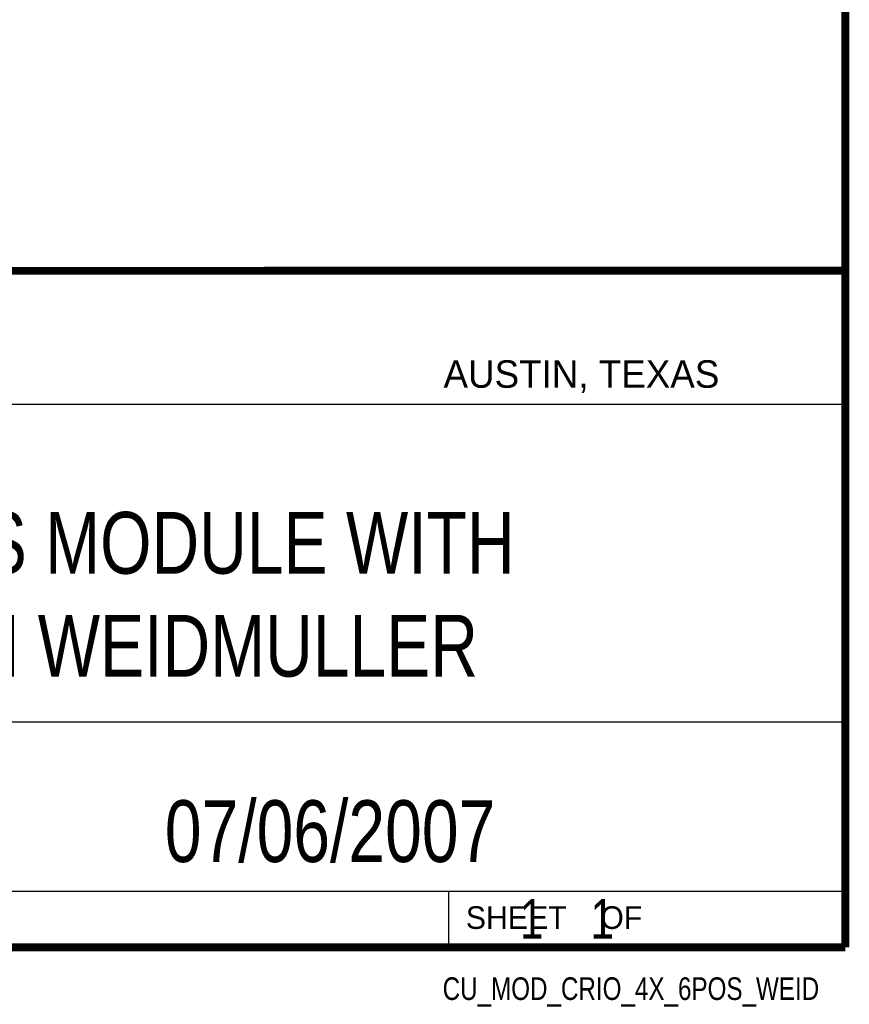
# Model space of a CAD drawing. Header units: inches. Extents: x 0.2 to 16.8, y 0.1 to 10.8.
# Tile 19 of 24: x 14.7 to 16.8, y 0.1 to 2.6. Entities that reach past the tile are written whole.
import ezdxf
from ezdxf.enums import TextEntityAlignment as Align

# ---------------------------------------------------------------- set-up
doc = ezdxf.new("R2010")
doc.units = ezdxf.units.IN
doc.header["$LTSCALE"] = 0.935
doc.header["$MEASUREMENT"] = 0
doc.layers.get('0').update_dxf_attribs({"linetype": 'CONTINUOUS'})
doc.styles.get("Standard").update_dxf_attribs({"font": 'txt', "width": 0.8})

msp = doc.modelspace()

# ---------------------------------------------------------------- linework, layer by layer
at = {"color": 2, "linetype": 'CONTINUOUS'}
for p, q in [((13.0652, 1.9695), (16.745, 1.9695)), ((16.745, 1.9695), (16.745, 0.2605)), ((13.0653, 1.6329), (16.75, 1.6329)), ((13.0652, 0.8295), (16.745, 0.8295)), ((13.0652, 0.4005), (16.745, 0.4005)), ((15.745, 0.4005), (15.745, 0.2605)), ((13.0652, 0.2605), (16.745, 0.2605)), ((15.7462, 0.2607), (16.7462, 0.2607)), ((15.7462, 0.2607), (15.7462, 0.2602)), ((15.7462, 0.2602), (16.7462, 0.2602)), ((16.7462, 0.2607), (16.7462, 0.2602))]:
    msp.add_line(p, q, dxfattribs=at)
at = {"color": 7, "linetype": 'CONTINUOUS', "const_width": 0.02}
for points in [[(16.75, 0.2586), (16.75, 10.7586)], [(11.4718, 1.9702), (16.75, 1.9707)], [(0.25, 0.2586), (16.75, 0.2586)]]:
    msp.add_lwpolyline(points, dxfattribs=at)

# ---------------------------------------------------------------- texts
at = {"color": 2, "linetype": 'CONTINUOUS'}
for s, height, p in [('AUSTIN, TEXAS', 0.069617, (15.7327, 1.6745)), ('SHEET    OF', 0.057262, (15.7892, 0.3052))]:
    msp.add_text(s, height=height, dxfattribs=at).set_placement(p)
at = {"color": 2, "linetype": 'CONTINUOUS', "width": 0.8}
msp.add_text('CU_MOD_CRIO_4X_6POS_WEID', height=0.057262, dxfattribs=at).set_placement((16.6837, 0.1254), align=Align.RIGHT)
at = {"color": 7, "linetype": 'CONTINUOUS'}
for s, insert, char_height, width, attachment_point in [('C SERIES MODULE WITH\\P4X 6 PIN WEIDMULLER', (14.9051, 1.3603), 0.15625, 2.5, 2), ('07/06/2007 ', (15.4455, 0.6307), 0.15625, 1.375, 2), ('    1    1', (15.8075, 0.3805), 0.1, 0.8, 1)]:
    msp.add_mtext(s, dxfattribs=dict(at, insert=insert, char_height=char_height, width=width, attachment_point=attachment_point))

doc.saveas('drawing.dxf')
